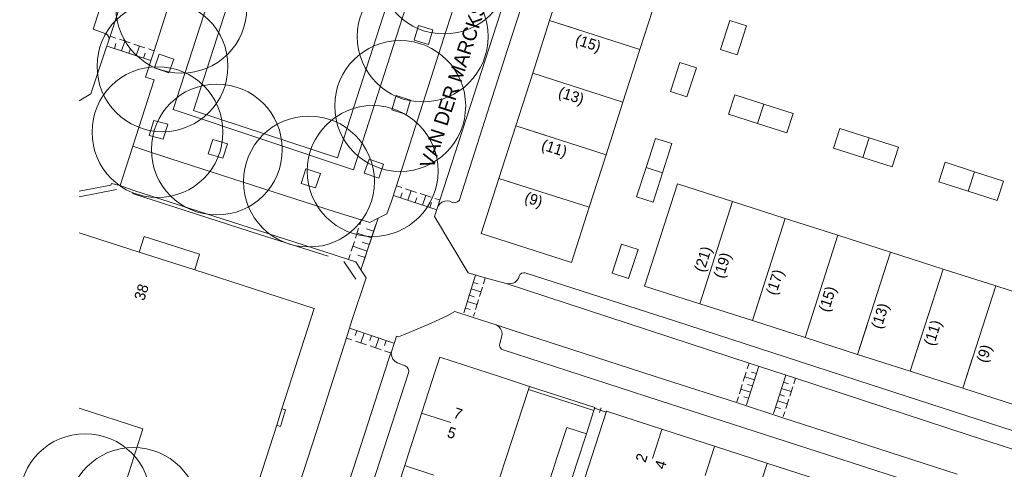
# Model space of a CAD drawing. Header units: metres. Extents: x 134994 to 136506, y 457393 to 459006.
# Tile 73 of 171: x 134994 to 135090, y 457998 to 458042. Entities that reach past the tile are written whole.
import ezdxf
from ezdxf.enums import TextEntityAlignment as Align

# ---------------------------------------------------------------- set-up
doc = ezdxf.new("R2010")
doc.units = ezdxf.units.M
for name, color, linetype, lineweight in [('B-WE-GR-BOOM-S', 250, 'Continuous', 13), ('B-WE-KG_BEBOUWING', 251, 'Continuous', 20), ('B-WE-KG_BEBOUWING TUSSENMUUR', 251, 'Continuous', 5), ('B-WE-KG_HUISNR', 251, 'Continuous', 5), ('B-WE-KG_ONDERGROND_REST', 251, 'Continuous', 5), ('B-WE-KG_STRAATNAAM', 251, 'Continuous', 5), ('N-WE-KG_BEBOUWING', 250, 'Continuous', 13)]:
    doc.layers.add(name, color=color, linetype=linetype, lineweight=lineweight)
doc.styles.add('Styledgn000', font='dgn000.shx')

# ---------------------------------------------------------------- blocks, each defined once
blk = doc.blocks.new('SGR-BOOM_02')
blk.add_circle((0, 0), 6.4)

msp = doc.modelspace()

# ---------------------------------------------------------------- linework, layer by layer
at = {"layer": 'B-WE-KG_BEBOUWING', "flags": 128}
for points in [[(135000, 458003.607), (135006.221, 458001.601), (135004.371, 457995.861), (135015.937, 457992.137), (135016.111, 457992.081), (135019.29, 458001.939), (135019.808, 458003.544), (135022.971, 458013.351), (135011.281, 458017.131), (135005.839, 458018.875), (135000, 458020.746)], [(135019.808, 458003.544), (135020.149, 458003.437), (135019.651, 458001.831), (135019.29, 458001.939)], [(135072.345, 457996.556), (135067.206, 457998.221), (135062.067, 457999.887), (135056.928, 458001.552), (135055.916, 458001.88), (135051.522, 458003.305), (135051.498, 458003.231), (135048.679, 457994.554)]]:
    msp.add_lwpolyline(points, dxfattribs=at)
at = {"layer": 'B-WE-KG_BEBOUWING'}
msp.add_lwpolyline([(135005.839, 458018.875), (135006.331, 458020.41), (135011.761, 458018.671), (135011.281, 458017.131)], dxfattribs=at)
at = {"layer": 'B-WE-KG_BEBOUWING', "flags": 128}
for points in [[(135043.986, 458005.744), (135042.521, 458006.222), (135041.255, 458006.631), (135035.233, 458008.582), (135034.797, 458007.228), (135033.815, 458004.194), (135033.524, 458003.294), (135032.153, 457999.058), (135031.812, 457998.007), (135030.099, 457992.721), (135028.385, 457987.434), (135028.511, 457987.393), (135033.817, 457985.672), (135033.188, 457983.716), (135036.043, 457982.798), (135036.669, 457984.746), (135037.138, 457984.591), (135037.292, 457985.058), (135038.85, 457989.889), (135040.562, 457995.176), (135042.274, 458000.463), (135043.889, 458005.445)], [(135049.575, 458001.095), (135047.644, 458001.722), (135046.712, 457998.85), (135045.78, 457995.979), (135047.711, 457995.352), (135048.643, 457998.224)]]:
    msp.add_lwpolyline(points, close=True, dxfattribs=at)
at = {"layer": 'B-WE-KG_BEBOUWING TUSSENMUUR'}
for p, q in [((135045.971, 458041.505), (135048.828, 458040.588)), ((135044.32, 458036.364), (135047.177, 458035.447)), ((135042.67, 458031.222), (135045.527, 458030.305)), ((135041.019, 458026.081), (135043.876, 458025.164)), ((135060.645, 458013.819), (135061.563, 458016.676)), ((135065.787, 458012.168), (135066.705, 458015.025)), ((135070.928, 458010.518), (135071.846, 458013.375)), ((135076.07, 458008.867), (135076.988, 458011.724)), ((135081.211, 458007.217), (135082.129, 458010.074)), ((135086.353, 458005.566), (135087.271, 458008.423)), ((135033.458, 458003.127), (135036.313, 458002.204)), ((135056.948, 458001.531), (135056.025, 457998.677)), ((135062.086, 457999.868), (135061.163, 457997.014)), ((135031.795, 457997.99), (135034.65, 457997.067)), ((135067.223, 457998.205), (135066.3, 457995.351))]:
    msp.add_line(p, q, dxfattribs=at)
at = {"layer": 'B-WE-KG_ONDERGROND_REST'}
for p, q in [((135003.03, 458039.97), (135003.564, 458039.794)), ((135002.52, 458038.56), (135002.88, 458039.58)), ((135002.716, 458039.02), (135007.001, 458037.605)), ((135003.428, 458038.785), (135003.585, 458039.26)), ((135003.92, 458039.676), (135004.987, 458039.324)), ((135004.14, 458038.55), (135004.453, 458039.5)), ((135004.851, 458038.315), (135005.008, 458038.79)), ((135005.343, 458039.206), (135006.41, 458038.854)), ((135005.563, 458038.08), (135005.877, 458039.03)), ((135006.766, 458038.736), (135007.306, 458038.557)), ((135006.275, 458037.845), (135006.432, 458038.32)), ((135003.993, 458025.369), (135005.24, 458029.23)), ((135031.004, 458025.355), (135031.527, 458025.184)), ((135000, 458024.259), (135003.64, 458024.989)), ((135030.699, 458024.403), (135034.939, 458023.013)), ((135031.395, 458024.175), (135031.551, 458024.65)), ((135031.886, 458025.066), (135032.961, 458024.714)), ((135032.112, 458023.94), (135032.423, 458024.89)), ((135033.319, 458024.596), (135034.394, 458024.244)), ((135033.545, 458023.47), (135033.857, 458024.42)), ((135032.828, 458023.705), (135032.984, 458024.18)), ((135034.262, 458023.235), (135034.418, 458023.71)), ((135034.73, 458022.34), (135035.04, 458023.34)), ((135034.752, 458024.126), (135035.221, 458023.972)), ((135027.404, 458021.53), (135027.561, 458022.014)), ((135029.216, 458022.188), (135027.527, 458017.132)), ((135027.725, 458017.687), (135028.977, 458021.556)), ((135029.216, 458022.188), (135028.4, 458021.75)), ((135034.73, 458022.34), (135037.99, 458016.83)), ((135026.987, 458020.241), (135027.3, 458021.208)), ((135028.56, 458020.266), (135027.144, 458020.724)), ((135028.768, 458020.911), (135028.06, 458021.14)), ((135026.57, 458018.951), (135026.883, 458019.918)), ((135028.351, 458019.621), (135027.643, 458019.85)), ((135026.309, 458018.145), (135026.466, 458018.629)), ((135028.142, 458018.976), (135026.726, 458019.435)), ((135027.934, 458018.332), (135027.226, 458018.561)), ((135025.841, 458017.941), (135027.031, 458016.211)), ((135027.527, 458017.132), (135027.02, 458017.91)), ((135038.716, 458016.631), (135037.585, 458012.919)), ((135038.493, 458015.898), (135038.972, 458015.752)), ((135039.681, 458016.365), (135039.497, 458015.763)), ((135038.303, 458015.275), (135039.26, 458014.983)), ((135039.402, 458015.451), (135039.117, 458014.516)), ((135037.923, 458014.028), (135038.88, 458013.737)), ((135038.113, 458014.652), (135038.592, 458014.506)), ((135039.022, 458014.204), (135038.737, 458013.269)), ((135037.733, 458013.405), (135038.212, 458013.259)), ((135038.642, 458012.958), (135038.532, 458012.594)), ((135030.726, 458009.969), (135026.41, 458011.421)), ((135027.132, 458011.178), (135026.973, 458010.704)), ((135027.846, 458010.938), (135027.527, 458009.99)), ((135026.635, 458010.29), (135026.1, 458010.47)), ((135028.062, 458009.81), (135026.992, 458010.17)), ((135028.559, 458010.698), (135028.399, 458010.224)), ((135029.272, 458010.458), (135028.953, 458009.51)), ((135029.986, 458010.218), (135029.826, 458009.744)), ((135031.001, 458010.644), (135030.53, 458009.23)), ((135041.11, 458009.936), (135041.266, 458010.556)), ((135029.488, 458009.33), (135028.418, 458009.69)), ((135030.405, 458009.021), (135029.845, 458009.21)), ((135031.158, 458008), (135031.865, 458007.736)), ((135065.276, 458007.446), (135065.459, 458008.024)), ((135064.893, 458006.236), (135065.18, 458007.144)), ((135065.214, 458003.939), (135066.409, 458007.713)), ((135066.182, 458006.993), (135065.705, 458007.144)), ((135065.99, 458006.388), (135065.037, 458006.69)), ((135069.047, 458006.848), (135067.849, 458003.089)), ((135068.824, 458006.147), (135069.3, 458005.995)), ((135069.997, 458006.536), (135069.825, 458005.995)), ((135064.51, 458005.026), (135064.797, 458005.934)), ((135065.607, 458005.178), (135064.653, 458005.48)), ((135065.798, 458005.783), (135065.322, 458005.934)), ((135068.631, 458005.54), (135069.583, 458005.237)), ((135069.728, 458005.692), (135069.438, 458004.782)), ((135064.262, 458004.246), (135064.414, 458004.724)), ((135065.415, 458004.573), (135064.938, 458004.724)), ((135068.244, 458004.327), (135069.197, 458004.023)), ((135068.437, 458004.934), (135068.914, 458004.782)), ((135069.342, 458004.478), (135069.052, 458003.568)), ((135049.575, 458001.095), (135050.281, 458003.377)), ((135050.396, 458003.723), (135050.321, 458003.496)), ((135051.498, 458003.231), (135050.356, 458003.61)), ((135051.491, 458003.233), (135050.358, 458003.609)), ((135051, 458003.648), (135050.849, 458003.194)), ((135051.529, 458003.346), (135051.454, 458003.12)), ((135068.051, 458003.72), (135068.527, 458003.568)), ((135068.955, 458003.265), (135068.801, 458002.782))]:
    msp.add_line(p, q, dxfattribs=at)
at = {"layer": 'B-WE-KG_ONDERGROND_REST', "flags": 128}
for points in [[(135010.17, 458061.85), (135010.083, 458061.67), (135009.932, 458061.538), (135009.742, 458061.474), (135009.54, 458061.49), (135008.29, 458061.92), (135001.37, 458040.66), (135002.58, 458040.22), (135002.751, 458040.119), (135002.87, 458039.96), (135002.917, 458039.767), (135002.88, 458039.58)], [(135003.01, 458039.977), (135004.551, 458044.666), (135010.051, 458061.486)], [(135007.306, 458038.558), (135008.81, 458043.25), (135013.09, 458056.5), (135014.279, 458060.085)], [(135026.46, 458054.09), (135032.64, 458052.07), (135034.62, 458051.26), (135026.81, 458026.93), (135009.16, 458032.8), (135017.02, 458057.1), (135025.29, 458054.48)], [(135032.82, 458051.68), (135018.74, 458056.28), (135011.17, 458032.73), (135025.22, 458028.1), (135032.82, 458051.68)], [(135046.72, 458053.65), (135041.85, 458038.68), (135037.16, 458023.98), (135037.145, 458023.96), (135036.972, 458023.8), (135036.755, 458023.706), (135036.52, 458023.69), (135036.2, 458023.85), (135036.007, 458023.876), (135035.719, 458023.849), (135035.448, 458023.745), (135035.216, 458023.571), (135035.04, 458023.34)], [(135031.004, 458025.355), (135035.9, 458040.65), (135039.121, 458050.653)], [(135035.242, 458023.965), (135043.414, 458049.252)], [(135033.16, 458041.03), (135034.56, 458040.6), (135034.12, 458039.17), (135032.72, 458039.6), (135033.16, 458041.03)], [(135002.88, 458039.58), (135003.01, 458039.977)], [(135000, 458033.659), (135001.12, 458034.34), (135002.52, 458038.56)], [(135006.48, 458035.98), (135007.306, 458038.558)], [(135008.75, 458036.4), (135009.23, 458037.74), (135007.82, 458038.24), (135007.34, 458036.9), (135008.75, 458036.4)], [(135005.24, 458029.23), (135007.32, 458035.71), (135006.48, 458035.98)], [(135031.94, 458032.32), (135032.38, 458033.73), (135030.97, 458034.18), (135030.53, 458032.77), (135031.94, 458032.32)], [(135008.21, 458029.91), (135006.84, 458030.28), (135007.27, 458031.75), (135008.64, 458031.38), (135008.21, 458029.91)], [(135027.561, 458022.014), (135025.09, 458022.79), (135008.84, 458028.02), (135006.38, 458028.85), (135005.24, 458029.23)], [(135014.02, 458028.05), (135014.48, 458029.45), (135013.06, 458029.87), (135012.6, 458028.47), (135014.02, 458028.05)], [(135028.32, 458027.96), (135027.84, 458026.58), (135029.26, 458026.09), (135029.74, 458027.47), (135028.32, 458027.96)], [(135022.15, 458027), (135023.57, 458026.56), (135023.1, 458025.15), (135021.68, 458025.59), (135022.15, 458027)], [(135000, 458024.835), (135003.07, 458025.43), (135003.15, 458025.59), (135003.993, 458025.369)], [(135003.993, 458025.369), (135005.32, 458024.88), (135023.72, 458019), (135026.309, 458018.145)], [(135030.49, 458023.75), (135031.004, 458025.355)], [(135024.331, 458018.461), (135017.711, 458020.571), (135005.211, 458024.591)], [(135030.49, 458023.75), (135030.07, 458022.61), (135029.216, 458022.188)], [(135035.04, 458023.34), (135035.242, 458023.965)], [(135028.4, 458021.75), (135027.561, 458022.014)], [(135026.309, 458018.145), (135027.02, 458017.91)], [(135026.65, 458012.17), (135028.03, 458016.36), (135027.527, 458017.132)], [(135039.682, 458016.367), (135037.99, 458016.83)], [(135041.72, 458015.81), (135042.004, 458015.765), (135042.289, 458015.799), (135042.554, 458015.91), (135042.778, 458016.09), (135042.92, 458016.28), (135042.98, 458016.53), (135043.083, 458016.698), (135043.244, 458016.812), (135043.437, 458016.853), (135043.59, 458016.83), (135058.16, 458012.14), (135077.39, 458005.9), (135098.22, 457999.15), (135117.89, 457992.83)], [(135041.72, 458015.81), (135039.682, 458016.367)], [(135065.459, 458008.024), (135041.72, 458015.81)], [(135036.705, 458013.051), (135035.969, 458012.632), (135034.107, 458011.802), (135031.835, 458010.852), (135031.182, 458010.579), (135031.001, 458010.644)], [(135038.497, 458012.477), (135036.705, 458013.051)], [(135026.105, 458010.472), (135026.65, 458012.17)], [(135040.748, 458011.755), (135038.497, 458012.477)], [(135041.266, 458010.556), (135041.317, 458010.839), (135041.285, 458011.115), (135041.177, 458011.37), (135041, 458011.584), (135040.748, 458011.755)], [(135064.232, 458004.151), (135057.301, 458006.394), (135042.518, 458011.18), (135040.748, 458011.755)], [(135021.427, 457995.911), (135023.17, 458001.32), (135026.105, 458010.472)], [(135041.432, 458009.299), (135041.258, 458009.391), (135041.134, 458009.543), (135041.081, 458009.733), (135041.107, 458009.928), (135041.11, 458009.936)], [(135030.451, 458009.006), (135030.256, 458008.449), (135026.82, 457997.837), (135025.739, 457994.494)], [(135030.53, 458009.23), (135030.451, 458009.006)], [(135030.53, 458009.23), (135030.492, 458008.953), (135030.532, 458008.671), (135030.649, 458008.411), (135030.833, 458008.194), (135031.07, 458008.036), (135031.158, 458008)], [(135104.256, 457988.977), (135093.763, 457992.364), (135073.238, 457999.015), (135056.663, 458004.37), (135041.432, 458009.299)], [(135069.997, 458006.536), (135065.459, 458008.024)], [(135032.177, 458007.082), (135028.971, 457997.216), (135024.812, 457984.329), (135021.684, 457974.705)], [(135031.865, 458007.736), (135032.041, 458007.625), (135032.158, 458007.459), (135032.203, 458007.26), (135032.177, 458007.082)], [(135123.76, 457989.091), (135087.06, 458000.94), (135069.997, 458006.536)], [(135050.281, 458003.377), (135043.889, 458005.445)], [(135043.986, 458005.744), (135050.377, 458003.675), (135050.356, 458003.61)], [(135068.769, 458002.682), (135064.232, 458004.151)], [(135050.356, 458003.61), (135050.281, 458003.377)], [(135085.814, 457997.165), (135075.932, 458000.364), (135068.769, 458002.682)]]:
    msp.add_lwpolyline(points, dxfattribs=at)
at = {"layer": 'N-WE-KG_BEBOUWING'}
for p, q in [((135045.971, 458041.505), (135054.788, 458038.674)), ((135063.58, 458041.523), (135062.663, 458038.667)), ((135063.58, 458041.523), (135065.199, 458041.003)), ((135065.199, 458041.003), (135064.282, 458038.147)), ((135062.663, 458038.667), (135064.282, 458038.147)), ((135058.691, 458037.421), (135057.774, 458034.565)), ((135058.691, 458037.421), (135060.31, 458036.901)), ((135060.31, 458036.901), (135059.393, 458034.045)), ((135044.32, 458036.364), (135053.137, 458033.533)), ((135057.774, 458034.565), (135059.393, 458034.045)), ((135064.056, 458034.255), (135063.444, 458032.351)), ((135069.768, 458032.42), (135069.156, 458030.517)), ((135042.67, 458031.222), (135051.486, 458028.391)), ((135074.338, 458030.954), (135073.727, 458029.049)), ((135056.307, 458029.994), (135055.39, 458027.138)), ((135056.307, 458029.994), (135057.926, 458029.474)), ((135057.926, 458029.474), (135057.009, 458026.618)), ((135077.195, 458030.036), (135076.584, 458028.132)), ((135080.052, 458029.119), (135079.441, 458027.215)), ((135084.621, 458027.651), (135084.01, 458025.747)), ((135055.39, 458027.138), (135057.009, 458026.618)), ((135041.019, 458026.081), (135049.836, 458023.25)), ((135058.452, 458025.551), (135055.242, 458015.554)), ((135090.335, 458025.817), (135089.724, 458023.912)), ((135063.855, 458023.816), (135060.645, 458013.819)), ((135039.284, 458020.678), (135048.101, 458017.847)), ((135074.138, 458020.515), (135070.928, 458010.518))]:
    msp.add_line(p, q, dxfattribs=at)
at = {"layer": 'N-WE-KG_BEBOUWING', "flags": 128}
for points in [[(135047.622, 458046.647), (135045.971, 458041.505)], [(135056.439, 458043.816), (135054.788, 458038.674)], [(135045.971, 458041.505), (135044.32, 458036.364)], [(135054.788, 458038.674), (135053.137, 458033.533)], [(135044.32, 458036.364), (135042.67, 458031.222)], [(135064.056, 458034.255), (135066.912, 458033.338)], [(135053.137, 458033.533), (135051.486, 458028.391)], [(135066.912, 458033.338), (135066.3, 458031.434)], [(135066.912, 458033.338), (135069.768, 458032.42)], [(135063.444, 458032.351), (135066.3, 458031.434)], [(135042.67, 458031.222), (135041.019, 458026.081)], [(135066.3, 458031.434), (135069.156, 458030.517)], [(135074.338, 458030.954), (135077.195, 458030.036)], [(135077.195, 458030.036), (135080.052, 458029.119)], [(135051.486, 458028.391), (135049.836, 458023.25)], [(135073.727, 458029.049), (135076.584, 458028.132)], [(135076.584, 458028.132), (135079.441, 458027.215)], [(135084.621, 458027.651), (135087.478, 458026.734)], [(135055.39, 458027.138), (135054.473, 458024.282), (135056.092, 458023.762), (135057.009, 458026.618)], [(135087.478, 458026.734), (135086.867, 458024.83)], [(135087.478, 458026.734), (135090.335, 458025.817)], [(135041.019, 458026.081), (135039.284, 458020.678)], [(135058.452, 458025.551), (135063.855, 458023.816)], [(135084.01, 458025.747), (135086.867, 458024.83)], [(135086.867, 458024.83), (135089.724, 458023.912)], [(135063.855, 458023.816), (135068.997, 458022.165)], [(135049.836, 458023.25), (135048.101, 458017.847)], [(135068.997, 458022.165), (135065.787, 458012.168)], [(135068.997, 458022.165), (135074.138, 458020.515)], [(135074.138, 458020.515), (135079.28, 458018.864)], [(135052.989, 458019.659), (135052.072, 458016.803), (135053.691, 458016.283)], [(135052.989, 458019.659), (135054.608, 458019.139), (135053.691, 458016.283)], [(135079.28, 458018.864), (135076.07, 458008.867)], [(135079.28, 458018.864), (135084.421, 458017.213)], [(135084.421, 458017.213), (135081.211, 458007.217)], [(135084.421, 458017.213), (135089.563, 458015.562)], [(135055.242, 458015.554), (135060.645, 458013.819)], [(135089.563, 458015.562), (135086.353, 458005.566)], [(135089.563, 458015.562), (135094.703, 458013.911)], [(135060.645, 458013.819), (135065.787, 458012.168)], [(135065.787, 458012.168), (135070.928, 458010.518)], [(135070.928, 458010.518), (135076.07, 458008.867)], [(135076.07, 458008.867), (135081.211, 458007.217)], [(135081.211, 458007.217), (135086.353, 458005.566)], [(135086.353, 458005.566), (135091.494, 458003.915)]]:
    msp.add_lwpolyline(points, dxfattribs=at)

# ---------------------------------------------------------------- block references
at = {"layer": 'B-WE-GR-BOOM-S'}
for p in [(135035.652, 458046.6), (135009.982, 458042.76), (135033.562, 458039.95), (135008.132, 458037.04), (135031.362, 458033.16), (135007.642, 458030.6), (135013.442, 458028.9), (135028.672, 458026.79), (135022.442, 458025.77), (135000.574, 457994.711), (135005.294, 457993.371)]:
    msp.add_blockref('SGR-BOOM_02', p, dxfattribs=at)

# ---------------------------------------------------------------- texts
at = {"layer": 'B-WE-KG_HUISNR', "linetype": 'Continuous', "style": 'Styledgn000'}
for s, rotation, p in [('(15)', 342.1997, (135048.545, 458039.706)), ('(13)', 342.1997, (135046.894, 458034.565)), ('(11)', 342.1997, (135045.244, 458029.423)), ('(9)', 342.1997, (135043.593, 458024.282)), ('(21)', 72.1994, (135060.564, 458016.997)), ('(19)', 72.1994, (135062.446, 458016.393)), ('(17)', 72.1994, (135067.588, 458014.742)), ('(15)', 72.1994, (135072.729, 458013.092)), ('(13)', 72.1994, (135077.871, 458011.441)), ('(11)', 72.1994, (135083.012, 458009.791)), ('(9)', 72.1994, (135088.154, 458008.14)), ('7', 342.0639, (135036.637, 458003.203)), ('5', 342.0639, (135036.028, 458001.323))]:
    msp.add_text(s, height=1.054, rotation=rotation, dxfattribs=at).set_placement(p, align=Align.MIDDLE_LEFT)
for s, rotation, p in [('38', 72.0852, (135006.31, 458015.699)), ('2', 72.0638, (135055.07, 457999.133)), ('4', 72.0638, (135056.932, 457998.468))]:
    msp.add_text(s, height=1.054, rotation=rotation, dxfattribs=at).set_placement(p, align=Align.MIDDLE_RIGHT)
at = {"layer": 'B-WE-KG_STRAATNAAM', "style": 'Styledgn000'}
msp.add_text('VAN DER MARCKSTRAAT', height=1.39996, rotation=71.99473, dxfattribs=at).set_placement((135034.59, 458026.956))

doc.saveas('drawing.dxf')
